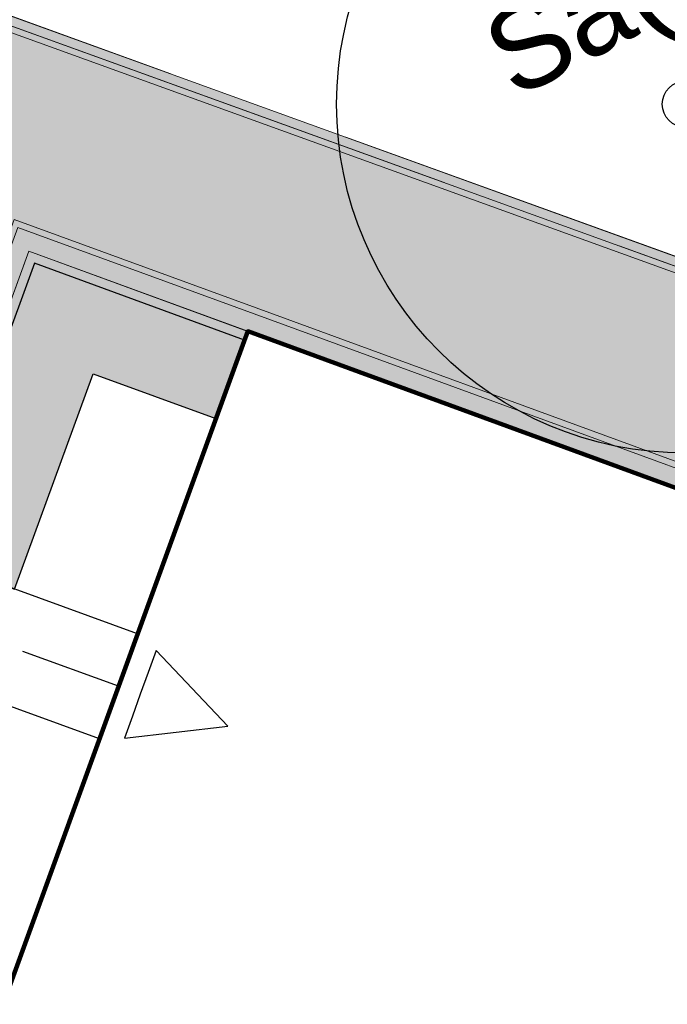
# Model space of a CAD drawing. Header units: metres. Extents: x 154038 to 155227, y 461678 to 462519.
# Tile 181 of 256: x 154590 to 154597, y 462294 to 462305. Entities that reach past the tile are written whole.
import ezdxf
from ezdxf.enums import TextEntityAlignment as Align

# ---------------------------------------------------------------- set-up
doc = ezdxf.new("R2010")
doc.units = ezdxf.units.M
doc.linetypes.add('VH-OPSLUITBAND_100X200', pattern=[16, 8, -2, 4, -2])
for name, color, linetype, lineweight in [('B-WE-GR-BEPLANTING_CULTUUR_HEESTERS-G', 82, 'Continuous', 18), ('B-WE-OG-BEBOUWING-GV', 2, 'Continuous', 100), ('N-GV-GR-BOOM-G', 200, 'Continuous', 25), ('N-GV-GR-BOOM-GV', 3, 'Continuous', 25), ('N-GV-GR-BOOM-S', 200, 'Continuous', 25), ('N-GV-GR-BOOM-T', 3, 'Continuous', 25), ('N-WE-VH-KANTOPSLUITING_OPSLUITBAND_100X200-G', 150, 'VH-OPSLUITBAND_100X200', 0), ('N-WE-VH-KANTVERHARDING_TROTTOIR-ROLLAAG-G', 62, 'Continuous', 18), ('N-WE-VH-KANTVERHARDING_TROTTOIR-STREKLAAG-G', 220, 'Continuous', 18), ('N-WE-VH-VERHARDING_STRAATBAKSTEEN-TROTTOIR-HV_DF-G', 2, 'Continuous', 18)]:
    doc.layers.add(name, color=color, linetype=linetype, lineweight=lineweight)
for name, color, linetype in [('B-WE-OG-TOPOGRAFIE_KAVEL_ENTREE-G', 3, 'Continuous'), ('B-WE-OG-TOPOGRAFIE_KAVEL_ENTREE-S', 252, 'Continuous'), ('N-GV-GR-GROENVOORZIENING_HAAG_PORTAAL_Liguster-G', 3, 'GR-HAAG1')]:
    doc.layers.add(name, color=color, linetype=linetype)
doc.layers.add('B-WE-OG-TOPOGRAFIE_KAVEL_ENTREE-H', color=31, linetype='Continuous', plot=False)
doc.layers.add('N-GV-GR-GROENVOORZIENING_HAAG_PORTAAL_Liguster-V', color=7, linetype='Continuous', true_color=0x658d1b)
for name, color, linetype, lineweight, true_color in [('N-WE-VH-KANTOPSLUITING_OPSLUITBAND_100X200-V', 7, 'Continuous', 5, 0xbbbcbc), ('N-WE-VH-VERHARDING_STRAATBAKSTEEN-TROTTOIR-HV_DF-V', 7, 'Continuous', 18, 0xd14124), ('N-WE-VH-VERHARDING_STRAATBAKSTEEN_Rijbaan-KV_DF-V', 7, 'Continuous', 18, 0xb33d26)]:
    doc.layers.add(name, color=color, linetype=linetype, lineweight=lineweight, true_color=true_color)
doc.styles.get("Standard").update_dxf_attribs({"font": 'arial.ttf'})
doc.linetypes.add('GR-HAAG1', pattern='A,6,[176,NLCS.shx,S=0.125,R=0,X=0,Y=0],-2', length=8)

# ---------------------------------------------------------------- blocks, each defined once
blk = doc.blocks.new('*U282')
at = {"layer": 'B-WE-OG-TOPOGRAFIE_KAVEL_ENTREE-G', "ltscale": 0.0001}
blk.add_lwpolyline([(-0.2500000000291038, 0.5), (-1.250000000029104, 0), (-0.2500000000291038, -0.5), (-0.2500000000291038, -0.25), (-0.2500000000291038, 0), (-0.2500000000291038, 0.25)], close=True, dxfattribs=at)
at = {"layer": 'B-WE-OG-TOPOGRAFIE_KAVEL_ENTREE-H'}
for points in [[(-2.91038304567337e-11, 0.5999999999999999), (2.785267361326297, 0.5999999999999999)], [(-2.91038304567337e-11, 0), (1.093126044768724, 0)], [(-2.91038304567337e-11, -0.5999999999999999), (2.785267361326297, -0.5999999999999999)]]:
    blk.add_lwpolyline(points, dxfattribs=at)
blk = doc.blocks.new('*U353')
at = {"layer": 'N-GV-GR-BOOM-G'}
blk.add_circle((-2.455635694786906e-11, 1.70530256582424e-11), 3.75, dxfattribs=at)
at = {"layer": 'N-GV-GR-BOOM-GV'}
blk.add_circle((0, 0), 0.25, dxfattribs=at)

msp = doc.modelspace()

# ---------------------------------------------------------------- hatches: boundary and pattern name
at = {"layer": 'N-GV-GR-GROENVOORZIENING_HAAG_PORTAAL_Liguster-V'}
h = msp.add_hatch(color=256, dxfattribs=at)
h.dxf.hatch_style = 1
h.paths.add_polyline_path([(154590.8536922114, 462300.7184784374), (154592.1729483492, 462300.2366712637), (154592.4808415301, 462301.079726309), (154590.2231191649, 462301.9069134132), (154589.0692326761, 462298.7474091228), (154590.0088665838, 462298.4052264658)])
at = {"layer": 'N-WE-VH-KANTOPSLUITING_OPSLUITBAND_100X200-V'}
h = msp.add_hatch(color=256, dxfattribs=at)
h.dxf.hatch_style = 1
h.paths.add_polyline_path([(154584.1659430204, 462306.6649465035), (154609.6127763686, 462297.4568297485), (154611.9055674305, 462303.9406776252), (154612.0034572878, 462303.9175501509), (154609.6725551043, 462297.3288527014), (154584.1335959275, 462306.5703058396)])
h = msp.add_hatch(color=256, dxfattribs=at)
h.dxf.hatch_style = 1
h.paths.add_polyline_path([(154592.5151464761, 462301.1736580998), (154590.1636059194, 462302.0352184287), (154584.3967466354, 462286.2846837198), (154586.7700277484, 462285.4019893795), (154586.8048876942, 462285.495716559), (154584.5248599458, 462286.3437271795), (154590.223117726, 462301.9069139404), (154592.4807446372, 462301.0797618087)])
at = {"layer": 'N-WE-VH-VERHARDING_STRAATBAKSTEEN-TROTTOIR-HV_DF-V'}
h = msp.add_hatch(color=256, dxfattribs=at)
h.dxf.hatch_style = 1
h.paths.add_polyline_path([(154633.7232146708, 462291.8161121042), (154636.06, 462290.963), (154644.4260023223, 462287.9033769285), (154644.9123986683, 462289.4270663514), (154655.0178734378, 462287.2262736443), (154665.337796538, 462283.4685506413), (154664.3083648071, 462280.6413980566), (154665.9956450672, 462280.014319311), (154667.0291992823, 462282.8527935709), (154671.5644795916, 462281.1955131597), (154670.5485239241, 462278.4298619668), (154675.4528562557, 462276.6564203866), (154677.6617271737, 462282.6708004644), (154672.7690751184, 462284.4795121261), (154672.1857780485, 462282.8903980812), (154655.5474687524, 462288.9490498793), (154641.8521191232, 462291.9357325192), (154632.5712556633, 462295.3329600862), (154630.9075081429, 462290.8393935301), (154611.3652628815, 462297.9963823), (154610.0755471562, 462298.4679793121), (154609.6725551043, 462297.3288527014), (154584.1330686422, 462306.5704966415), (154583.42, 462304.51), (154580.5348519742, 462305.5100513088), (154581.5457051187, 462308.3260628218), (154580.8266891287, 462308.592835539), (154580.017132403, 462306.4140375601), (154576.6422615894, 462307.6671062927), (154576.1864207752, 462306.4393897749), (154588.5514464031, 462301.8485230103), (154589.9105013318, 462301.3439352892), (154590.1636059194, 462302.0352184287), (154592.516, 462301.176), (154601.6160774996, 462297.8453755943), (154601.9286694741, 462298.7485431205), (154610.7182209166, 462295.5679760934), (154611.1302209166, 462296.6979760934), (154621.7482542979, 462292.8095227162), (154620.9929197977, 462290.7446623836), (154626.9, 462288.585), (154629.2035697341, 462287.7313241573), (154631.8619580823, 462286.7461567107)])
at = {"layer": 'N-WE-VH-VERHARDING_STRAATBAKSTEEN_Rijbaan-KV_DF-V'}
h = msp.add_hatch(color=256, dxfattribs=at)
h.dxf.hatch_style = 1
edge = h.paths.add_edge_path()
edge.add_line((154346.3655189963, 462123.4474894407), (154339.6690574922, 462103.1804047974))
edge.add_line((154339.6690574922, 462103.1804047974), (154331.5193567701, 462083.4356807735))
edge.add_line((154331.5193567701, 462083.4356807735), (154321.8864262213, 462064.3270959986))
edge.add_line((154321.8864262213, 462064.3270959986), (154319.064452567, 462059.5558212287))
edge.add_line((154319.064452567, 462059.5558212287), (154316.2103360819, 462061.243890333))
edge.add_arc((154313.6649621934, 462056.9402788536), 4.999999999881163, 59.39777921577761, 149.4251789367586)
edge.add_line((154309.3601339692, 462059.4835943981), (154295.4018813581, 462035.8577883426))
edge.add_arc((154299.7067095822, 462033.3144727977), 4.999999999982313, 149.425178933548, 239.2784399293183)
edge.add_line((154297.1523773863, 462029.0161723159), (154310.3450331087, 462021.1762305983))
edge.add_arc((154317.2452423, 462033.549449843), 14.16719595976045, 240.8527758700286, 248.9522969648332)
edge.add_line((154312.1571632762, 462020.327464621), (154334.4042784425, 462011.1510402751))
edge.add_arc((154336.3108423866, 462015.7732706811), 4.999999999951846, 247.5849764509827, 256.0899883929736)
edge.add_line((154335.1088540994, 462010.9198982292), (154350.5998025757, 462007.0834033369))
edge.add_arc((154349.3978142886, 462002.2300308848), 5.000000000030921, 59.37977109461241, 76.0899883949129, ccw=False)
edge.add_line((154351.944540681, 462006.5328421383), (154352.6260687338, 462006.1294627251))
edge.add_arc((154355.1727951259, 462010.4322739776), 4.999999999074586, 239.3797710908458, 256.0899883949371)
edge.add_line((154353.9708068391, 462005.5789015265), (154356.9781779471, 462004.8340984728))
edge.add_line((154356.9781779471, 462004.8340984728), (154367.5271780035, 462002.1693614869))
edge.add_line((154367.5271780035, 462002.1693614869), (154370.594703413, 462001.3944872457))
edge.add_arc((154371.8192663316, 462006.2422130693), 5.000000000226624, 255.8233322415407, 334.7988763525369)
edge.add_line((154376.3433598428, 462004.1132278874), (154378.3551998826, 462008.3883879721))
edge.add_arc((154373.8311063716, 462010.5173731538), 5.000000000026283, 334.7988763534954, 345.8749618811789)
edge.add_line((154378.6799336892, 462009.2971790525), (154401.6515090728, 462100.5820018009))
edge.add_line((154401.6515090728, 462100.5820018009), (154406.9852191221, 462099.2397882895))
edge.add_line((154406.9852191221, 462099.2397882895), (154397.3315953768, 462060.8780600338))
edge.add_line((154397.3315953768, 462060.8780600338), (154396.6527595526, 462061.0488872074))
edge.add_line((154396.6527595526, 462061.0488872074), (154394.6715745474, 462053.1760217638))
edge.add_line((154394.6715745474, 462053.1760217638), (154395.3511736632, 462053.0050023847))
edge.add_line((154395.3511736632, 462053.0050023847), (154390.2256132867, 462032.6401919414))
edge.add_line((154390.2256132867, 462032.6401919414), (154389.5467596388, 462032.8109482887))
edge.add_line((154389.5467596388, 462032.8109482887), (154388.7372010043, 462029.5939109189))
edge.add_line((154388.7372010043, 462029.5939109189), (154389.4156288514, 462029.4214625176))
edge.add_line((154389.4156288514, 462029.4214625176), (154383.7651946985, 462006.9676746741))
edge.add_line((154383.7651946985, 462006.9676746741), (154376.807218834, 461992.1819759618))
edge.add_arc((154381.331312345, 461990.0529907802), 4.999999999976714, 154.7988763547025, 166.0156035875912)
edge.add_line((154376.4795044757, 461991.2612789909), (154371.1051861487, 461969.68365288))
edge.add_line((154371.1051861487, 461969.68365288), (154363.8723419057, 461953.1420104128))
edge.add_arc((154368.4536651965, 461951.1389210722), 5.000088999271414, 156.3836358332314, 248.3411709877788)
edge.add_line((154366.60823727, 461946.491848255), (154366.6592998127, 461946.4715747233))
edge.add_line((154366.6592998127, 461946.4715747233), (154352.2416857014, 461952.1958481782))
edge.add_arc((154354.0386536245, 461956.8622859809), 5.000473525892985, 248.939130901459, 336.380420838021)
edge.add_line((154358.6202168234, 461954.8587855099), (154365.8806715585, 461971.4635736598))
edge.add_line((154365.8806715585, 461971.4635736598), (154371.1315098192, 461992.5091953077))
edge.add_arc((154366.27970195, 461993.7174835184), 4.999999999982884, 346.0156035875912, 435.8233322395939)
edge.add_line((154367.5042648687, 461998.5652093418), (154356.1296396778, 462001.438503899))
edge.add_line((154356.1296396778, 462001.438503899), (154353.1565705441, 462002.1748154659))
edge.add_arc((154351.9545822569, 461997.321443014), 4.99999999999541, 76.08998839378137, 92.77818827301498)
edge.add_line((154351.7122345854, 462002.315566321), (154350.8803402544, 462002.2858641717))
edge.add_arc((154350.6379925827, 462007.2799874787), 4.999999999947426, 256.0899883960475, 272.778188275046, ccw=False)
edge.add_line((154349.4360042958, 462002.4266150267), (154337.7325265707, 462005.3251033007))
edge.add_arc((154337.2517312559, 462003.38375432), 1.999999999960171, 76.08998839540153, 165.7499673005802)
edge.add_line((154335.3132697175, 462003.8760620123), (154335.1888994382, 462003.3863540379))
edge.add_line((154335.1888994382, 462003.3863540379), (154331.809089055, 462004.2350527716))
edge.add_line((154331.809089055, 462004.2350527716), (154332.0188515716, 462005.1214022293))
edge.add_arc((154330.0726110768, 462005.5819974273), 1.999999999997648, 346.6854067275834, 427.584976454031)
edge.add_line((154330.8352366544, 462007.4308895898), (154310.3759552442, 462015.8698735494))
edge.add_arc((154317.2452423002, 462033.5494498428), 18.96719595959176, 240.6390520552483, 248.76667882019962, ccw=False)
edge.add_line((154307.9454396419, 462017.0186243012), (154294.2962136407, 462025.129890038))
edge.add_arc((154292.7636143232, 462022.5509097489), 2.999999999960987, 59.27843992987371, 165.8531268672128)
edge.add_line((154289.8545971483, 462023.2841348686), (154287.8359008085, 462015.2751044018))
edge.add_line((154287.8359008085, 462015.2751044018), (154283.8632318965, 462016.2799413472))
edge.add_line((154283.8632318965, 462016.2799413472), (154284.9895646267, 462020.85211158))
edge.add_line((154284.9895646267, 462020.85211158), (154281.4008986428, 462022.9723146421))
edge.add_line((154281.4008986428, 462022.9723146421), (154304.5232118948, 462062.1092541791))
edge.add_arc((154313.1334630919, 462057.0210789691), 10.00129754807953, 72.70910643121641, 149.419295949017, ccw=False)
edge.add_arc((154316.7007223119, 462068.4799534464), 2.000000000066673, 252.7032232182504, 333.2466271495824)
edge.add_line((154318.4866272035, 462067.5796514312), (154327.4245828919, 462085.3096333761))
edge.add_line((154327.4245828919, 462085.3096333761), (154335.4473333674, 462104.7467881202))
edge.add_line((154335.4473333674, 462104.7467881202), (154342.0407687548, 462124.7020604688))
edge.add_line((154342.0407687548, 462124.7020604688), (154352.1387758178, 462165.04183881))
edge.add_line((154352.1387758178, 462165.04183881), (154355.7628846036, 462164.1322223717))
edge.add_line((154355.7628846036, 462164.1322223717), (154353.9603339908, 462153.7867322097))
edge.add_line((154353.9603339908, 462153.7867322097), (154346.3655189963, 462123.4474894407))
edge = h.paths.add_edge_path(flags=17)
edge.add_arc((154735.5031688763, 462271.5015979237), 4.999999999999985, 125.9385176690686, 138.150287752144, ccw=False)
edge.add_line((154732.5685849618, 462275.549834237), (154735.8470371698, 462277.9263983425))
edge.add_arc((154736.4339539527, 462277.1167510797), 1.000000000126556, 44.27258667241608, 125.93851766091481, ccw=False)
edge.add_line((154737.1499807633, 462277.8148238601), (154732.334294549, 462282.9696525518))
edge.add_arc((154731.6182677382, 462282.2715797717), 1.000000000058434, -54.06148233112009, 44.272586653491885, ccw=False)
edge.add_line((154732.2051845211, 462281.4619325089), (154729.9240080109, 462279.8082978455))
edge.add_arc((154735.7931758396, 462271.7118252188), 9.999999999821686, 125.9385176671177, 159.8812514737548)
edge.add_line((154726.4033583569, 462275.1514949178), (154712.1371545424, 462236.2067526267))
edge.add_arc((154709.3202092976, 462237.2386535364), 3.000000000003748, 249.8812514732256, 339.8812514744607, ccw=False)
edge.add_line((154708.2883083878, 462234.4217082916), (154663.7725424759, 462250.7286845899))
edge.add_line((154663.7725424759, 462250.7286845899), (154656.1079703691, 462250.0630933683))
edge.add_line((154656.1079703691, 462250.0630933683), (154584.3613417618, 462276.2290524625))
edge.add_arc((154586.0632988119, 462280.9304984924), 5.000025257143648, 159.6304989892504, 250.09938210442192, ccw=False)
edge.add_line((154581.3759381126, 462282.6708726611), (154586.6440892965, 462297.0625800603))
edge.add_line((154586.6440892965, 462297.0625800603), (154545.8382322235, 462312.2135262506))
edge.add_line((154545.8382322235, 462312.2135262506), (154543.9238186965, 462307.0574598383))
edge.add_line((154543.9238186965, 462307.0574598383), (154578.6714521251, 462294.1558922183))
edge.add_arc((154577.6272265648, 462291.3434923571), 3.000000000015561, -20.21334639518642, 69.63036995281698, ccw=False)
edge.add_line((154580.442464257, 462290.3069419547), (154576.1003610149, 462278.5139286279))
edge.add_arc((154571.4082981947, 462280.2415126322), 5.000000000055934, 301.49318088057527, 339.7866536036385, ccw=False)
edge.add_arc((154579.2442544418, 462267.4509774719), 9.999999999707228, 121.4931808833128, 159.6303699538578)
edge.add_line((154569.869588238, 462270.9317293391), (154560.0751634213, 462244.5540653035))
edge.add_arc((154557.2717091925, 462245.6220748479), 2.999999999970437, 249.9106884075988, 339.14506041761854, ccw=False)
edge.add_line((154556.2412556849, 462242.8045998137), (154537.0470548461, 462249.8246199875))
edge.add_arc((154536.360085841, 462247.9463032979), 2.000000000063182, 69.9106884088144, 159.7067651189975)
edge.add_line((154534.484226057, 462248.6399531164), (154518.7866293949, 462206.1884314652))
edge.add_line((154518.7866293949, 462206.1884314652), (154517.1266457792, 462201.6684760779))
edge.add_line((154517.1266457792, 462201.6684760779), (154504.0308506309, 462166.2479160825))
edge.add_line((154504.0308506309, 462166.2479160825), (154508.5329932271, 462164.5833704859))
edge.add_line((154508.5329932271, 462164.5833704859), (154521.6305956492, 462200.0088186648))
edge.add_line((154521.6305956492, 462200.0088186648), (154523.2905399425, 462204.5286669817))
edge.add_line((154523.2905399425, 462204.5286669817), (154536.2906664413, 462239.6853322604))
edge.add_arc((154540.9803159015, 462237.9512077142), 5.000000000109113, 69.91068840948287, 159.706765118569, ccw=False)
edge.add_line((154542.6977384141, 462242.6469994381), (154554.4056087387, 462238.3650037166))
edge.add_arc((154557.1538001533, 462245.8775869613), 7.999466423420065, 249.90688527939, 339.6332798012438)
edge.add_line((154564.6531743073, 462243.093552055), (154574.4386699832, 462269.447448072))
edge.add_arc((154579.1259759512, 462267.7069990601), 5.000000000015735, 69.96311292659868, 159.6294766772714, ccw=False)
edge.add_line((154580.8391011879, 462272.4043602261), (154655.4630948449, 462245.1890275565))
edge.add_line((154655.4630948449, 462245.1890275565), (154663.1240823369, 462245.8543074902))
edge.add_line((154663.1240823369, 462245.8543074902), (154713.9613245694, 462227.2316535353))
edge.add_line((154713.9613245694, 462227.2316535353), (154727.5885351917, 462264.4320337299))
edge.add_arc((154730.4054804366, 462263.4001328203), 2.999999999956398, 69.882642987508, 159.8812514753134, ccw=False)
edge.add_line((154731.4373129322, 462266.2171031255), (154749.540967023, 462259.5858871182))
edge.add_line((154749.540967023, 462259.5858871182), (154751.0397480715, 462263.6249638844))
edge.add_line((154751.0397480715, 462263.6249638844), (154734.4045412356, 462269.7183000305))
edge.add_arc((154736.1283149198, 462274.4117704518), 5.000006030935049, 197.6182283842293, 249.83320066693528, ccw=False)
edge.add_arc((154733.2690260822, 462273.5037486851), 2.000000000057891, 138.1345799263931, 197.6182116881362, ccw=False)
edge.add_line((154731.7795971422, 462274.8385151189), (154731.7786818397, 462274.8374930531))
edge = h.paths.add_edge_path(flags=0)
edge.add_arc((154536.360085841, 462247.9463032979), 2.000000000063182, 69.9106884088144, 159.7067651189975, ccw=False)
edge.add_arc((154536.360085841, 462247.9463032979), 2.000000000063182, 69.9106884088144, 159.7067651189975)
edge = h.paths.add_edge_path(flags=0)
edge.add_arc((154735.7931758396, 462271.7118252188), 9.999999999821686, 125.93851766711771, 159.8812514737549, ccw=False)
edge.add_arc((154735.7931758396, 462271.7118252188), 9.999999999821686, 125.9385176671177, 159.8812514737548)
edge = h.paths.add_edge_path(flags=17)
edge.add_arc((154735.5031688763, 462271.5015979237), 4.999999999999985, 125.9385176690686, 138.150287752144)
edge.add_line((154731.7795971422, 462274.8385151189), (154731.7786818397, 462274.8374930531))
edge.add_arc((154733.2690260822, 462273.5037486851), 2.000000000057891, 138.134579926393, 197.6182116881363)
edge.add_arc((154736.1283149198, 462274.4117704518), 5.000006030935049, 197.6182283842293, 249.8332006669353)
edge.add_line((154751.0397480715, 462263.6249638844), (154734.4045412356, 462269.7183000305))
edge.add_line((154749.540967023, 462259.5858871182), (154751.0397480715, 462263.6249638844))
edge.add_line((154731.4373129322, 462266.2171031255), (154749.540967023, 462259.5858871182))
edge.add_arc((154730.4054804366, 462263.4001328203), 2.999999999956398, 69.88264298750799, 159.8812514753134)
edge.add_line((154713.9613245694, 462227.2316535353), (154727.5885351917, 462264.4320337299))
edge.add_line((154663.1240823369, 462245.8543074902), (154713.9613245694, 462227.2316535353))
edge.add_line((154655.4630948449, 462245.1890275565), (154663.1240823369, 462245.8543074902))
edge.add_line((154580.8391011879, 462272.4043602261), (154655.4630948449, 462245.1890275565))
edge.add_arc((154579.1259759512, 462267.7069990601), 5.000000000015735, 69.96311292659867, 159.6294766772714)
edge.add_line((154564.6531743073, 462243.093552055), (154574.4386699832, 462269.447448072))
edge.add_arc((154557.1538001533, 462245.8775869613), 7.999466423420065, 249.90688527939, 339.6332798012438)
edge.add_line((154542.6977384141, 462242.6469994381), (154554.4056087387, 462238.3650037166))
edge.add_arc((154540.9803159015, 462237.9512077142), 5.000000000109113, 69.9106884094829, 159.706765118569)
edge.add_line((154523.2905399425, 462204.5286669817), (154536.2906664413, 462239.6853322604))
edge.add_line((154521.6305956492, 462200.0088186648), (154523.2905399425, 462204.5286669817))
edge.add_line((154508.5329932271, 462164.5833704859), (154521.6305956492, 462200.0088186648))
edge.add_line((154504.0308506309, 462166.2479160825), (154508.5329932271, 462164.5833704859))
edge.add_line((154517.1266457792, 462201.6684760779), (154504.0308506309, 462166.2479160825))
edge.add_line((154518.7866293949, 462206.1884314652), (154517.1266457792, 462201.6684760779))
edge.add_line((154534.484226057, 462248.6399531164), (154518.7866293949, 462206.1884314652))
edge.add_arc((154536.360085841, 462247.9463032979), 2.000000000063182, 69.9106884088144, 159.7067651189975)
edge.add_line((154556.2412556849, 462242.8045998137), (154537.0470548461, 462249.8246199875))
edge.add_arc((154557.2717091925, 462245.6220748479), 2.999999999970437, 249.9106884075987, 339.1450604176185)
edge.add_line((154569.869588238, 462270.9317293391), (154560.0751634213, 462244.5540653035))
edge.add_arc((154579.2442544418, 462267.4509774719), 9.999999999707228, 121.4931808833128, 159.6303699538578)
edge.add_arc((154571.4082981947, 462280.2415126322), 5.000000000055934, 301.4931808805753, 339.7866536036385)
edge.add_line((154580.442464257, 462290.3069419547), (154576.1003610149, 462278.5139286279))
edge.add_arc((154577.6272265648, 462291.3434923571), 3.000000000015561, 339.7866536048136, 429.6303699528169)
edge.add_line((154543.9238186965, 462307.0574598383), (154578.6714521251, 462294.1558922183))
edge.add_line((154545.8382322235, 462312.2135262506), (154543.9238186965, 462307.0574598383))
edge.add_line((154586.6440892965, 462297.0625800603), (154545.8382322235, 462312.2135262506))
edge.add_line((154581.3759381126, 462282.6708726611), (154586.6440892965, 462297.0625800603))
edge.add_arc((154586.0632988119, 462280.9304984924), 5.000025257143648, 159.6304989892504, 250.0993821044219)
edge.add_line((154656.1079703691, 462250.0630933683), (154584.3613417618, 462276.2290524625))
edge.add_line((154663.7725424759, 462250.7286845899), (154656.1079703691, 462250.0630933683))
edge.add_line((154708.2883083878, 462234.4217082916), (154663.7725424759, 462250.7286845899))
edge.add_arc((154709.3202092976, 462237.2386535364), 3.000000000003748, 249.8812514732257, 339.8812514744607)
edge.add_line((154726.4033583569, 462275.1514949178), (154712.1371545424, 462236.2067526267))
edge.add_arc((154735.7931758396, 462271.7118252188), 9.999999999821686, 125.9385176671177, 159.8812514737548)
edge.add_line((154732.2051845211, 462281.4619325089), (154729.9240080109, 462279.8082978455))
edge.add_arc((154731.6182677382, 462282.2715797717), 1.000000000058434, 305.9385176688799, 404.2725866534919)
edge.add_line((154732.334294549, 462282.9696525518), (154737.1499807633, 462277.8148238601))
edge.add_arc((154736.4339539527, 462277.1167510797), 1.000000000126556, 44.27258667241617, 125.9385176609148)
edge.add_line((154735.8470371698, 462277.9263983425), (154732.5685849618, 462275.549834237))
edge = h.paths.add_edge_path(flags=0)
edge.add_arc((154736.1283149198, 462274.4117704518), 5.000006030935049, 197.6182283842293, 249.8332006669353)
edge.add_arc((154736.1283149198, 462274.4117704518), 5.000006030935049, 197.6182283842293, 249.8332006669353)
edge = h.paths.add_edge_path(flags=0)
edge.add_arc((154733.2690260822, 462273.5037486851), 2.000000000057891, 138.134579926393, 197.6182116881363)
edge.add_arc((154733.2690260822, 462273.5037486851), 2.000000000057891, 138.134579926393, 197.6182116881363)
edge = h.paths.add_edge_path(flags=0)
edge.add_line((154731.7795971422, 462274.8385151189), (154731.7786818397, 462274.8374930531))
edge.add_line((154731.7795971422, 462274.8385151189), (154731.7786818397, 462274.8374930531))
edge = h.paths.add_edge_path(flags=0)
edge.add_arc((154735.5031688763, 462271.5015979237), 4.999999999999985, 125.9385176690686, 138.150287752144)
edge.add_arc((154735.5031688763, 462271.5015979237), 4.999999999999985, 125.9385176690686, 138.150287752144)
edge = h.paths.add_edge_path(flags=0)
edge.add_line((154732.2051845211, 462281.4619325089), (154729.9240080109, 462279.8082978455))
edge.add_line((154732.2051845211, 462281.4619325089), (154729.9240080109, 462279.8082978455))
edge = h.paths.add_edge_path(flags=0)
edge.add_arc((154731.6182677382, 462282.2715797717), 1.000000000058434, 305.9385176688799, 404.2725866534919)
edge.add_arc((154731.6182677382, 462282.2715797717), 1.000000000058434, 305.9385176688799, 404.2725866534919)
edge = h.paths.add_edge_path(flags=0)
edge.add_line((154737.1499807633, 462277.8148238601), (154732.334294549, 462282.9696525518))
edge.add_line((154737.1499807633, 462277.8148238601), (154732.334294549, 462282.9696525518))
edge = h.paths.add_edge_path(flags=0)
edge.add_arc((154736.4339539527, 462277.1167510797), 1.000000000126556, 44.27258667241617, 125.9385176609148)
edge.add_arc((154736.4339539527, 462277.1167510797), 1.000000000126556, 44.27258667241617, 125.9385176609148)
edge = h.paths.add_edge_path(flags=0)
edge.add_line((154732.5685849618, 462275.549834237), (154735.8470371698, 462277.9263983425))
edge.add_line((154732.5685849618, 462275.549834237), (154735.8470371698, 462277.9263983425))
edge = h.paths.add_edge_path(flags=0)
edge.add_line((154556.2412556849, 462242.8045998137), (154537.0470548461, 462249.8246199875))
edge.add_line((154556.2412556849, 462242.8045998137), (154537.0470548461, 462249.8246199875))
edge = h.paths.add_edge_path(flags=0)
edge.add_arc((154557.2717091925, 462245.6220748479), 2.999999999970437, 249.9106884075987, 339.1450604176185)
edge.add_arc((154557.2717091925, 462245.6220748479), 2.999999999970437, 249.9106884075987, 339.1450604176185)
edge = h.paths.add_edge_path(flags=0)
edge.add_line((154569.869588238, 462270.9317293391), (154560.0751634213, 462244.5540653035))
edge.add_line((154569.869588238, 462270.9317293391), (154560.0751634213, 462244.5540653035))
edge = h.paths.add_edge_path(flags=0)
edge.add_arc((154579.2442544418, 462267.4509774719), 9.999999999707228, 121.4931808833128, 159.6303699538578)
edge.add_arc((154579.2442544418, 462267.4509774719), 9.999999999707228, 121.4931808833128, 159.6303699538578)
edge = h.paths.add_edge_path(flags=0)
edge.add_arc((154571.4082981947, 462280.2415126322), 5.000000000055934, 301.4931808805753, 339.7866536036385)
edge.add_arc((154571.4082981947, 462280.2415126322), 5.000000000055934, 301.4931808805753, 339.7866536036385)
edge = h.paths.add_edge_path(flags=0)
edge.add_line((154580.442464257, 462290.3069419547), (154576.1003610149, 462278.5139286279))
edge.add_line((154580.442464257, 462290.3069419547), (154576.1003610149, 462278.5139286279))
edge = h.paths.add_edge_path(flags=0)
edge.add_arc((154577.6272265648, 462291.3434923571), 3.000000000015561, 339.7866536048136, 429.6303699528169)
edge.add_arc((154577.6272265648, 462291.3434923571), 3.000000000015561, 339.7866536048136, 429.6303699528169)
edge = h.paths.add_edge_path(flags=0)
edge.add_line((154543.9238186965, 462307.0574598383), (154578.6714521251, 462294.1558922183))
edge.add_line((154543.9238186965, 462307.0574598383), (154578.6714521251, 462294.1558922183))
edge = h.paths.add_edge_path(flags=0)
edge.add_line((154545.8382322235, 462312.2135262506), (154543.9238186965, 462307.0574598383))
edge.add_line((154545.8382322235, 462312.2135262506), (154543.9238186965, 462307.0574598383))
edge = h.paths.add_edge_path(flags=0)
edge.add_line((154586.6440892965, 462297.0625800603), (154545.8382322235, 462312.2135262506))
edge.add_line((154586.6440892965, 462297.0625800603), (154545.8382322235, 462312.2135262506))
edge = h.paths.add_edge_path(flags=0)
edge.add_line((154581.3759381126, 462282.6708726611), (154586.6440892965, 462297.0625800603))
edge.add_line((154581.3759381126, 462282.6708726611), (154586.6440892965, 462297.0625800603))
edge = h.paths.add_edge_path(flags=0)
edge.add_arc((154586.0632988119, 462280.9304984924), 5.000025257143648, 159.6304989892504, 250.0993821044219)
edge.add_arc((154586.0632988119, 462280.9304984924), 5.000025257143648, 159.6304989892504, 250.0993821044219)
edge = h.paths.add_edge_path(flags=0)
edge.add_line((154656.1079703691, 462250.0630933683), (154584.3613417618, 462276.2290524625))
edge.add_line((154656.1079703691, 462250.0630933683), (154584.3613417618, 462276.2290524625))
edge = h.paths.add_edge_path(flags=0)
edge.add_line((154663.7725424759, 462250.7286845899), (154656.1079703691, 462250.0630933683))
edge.add_line((154663.7725424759, 462250.7286845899), (154656.1079703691, 462250.0630933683))
edge = h.paths.add_edge_path(flags=0)
edge.add_line((154708.2883083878, 462234.4217082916), (154663.7725424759, 462250.7286845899))
edge.add_line((154708.2883083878, 462234.4217082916), (154663.7725424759, 462250.7286845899))
edge = h.paths.add_edge_path(flags=0)
edge.add_arc((154709.3202092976, 462237.2386535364), 3.000000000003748, 249.8812514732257, 339.8812514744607)
edge.add_arc((154709.3202092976, 462237.2386535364), 3.000000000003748, 249.8812514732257, 339.8812514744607)
edge = h.paths.add_edge_path(flags=0)
edge.add_line((154726.4033583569, 462275.1514949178), (154712.1371545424, 462236.2067526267))
edge.add_line((154726.4033583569, 462275.1514949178), (154712.1371545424, 462236.2067526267))
edge = h.paths.add_edge_path(flags=0)
edge.add_line((154751.0397480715, 462263.6249638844), (154734.4045412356, 462269.7183000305))
edge.add_line((154751.0397480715, 462263.6249638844), (154734.4045412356, 462269.7183000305))
edge = h.paths.add_edge_path(flags=0)
edge.add_line((154749.540967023, 462259.5858871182), (154751.0397480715, 462263.6249638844))
edge.add_line((154749.540967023, 462259.5858871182), (154751.0397480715, 462263.6249638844))
edge = h.paths.add_edge_path(flags=0)
edge.add_line((154731.4373129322, 462266.2171031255), (154749.540967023, 462259.5858871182))
edge.add_line((154731.4373129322, 462266.2171031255), (154749.540967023, 462259.5858871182))
edge = h.paths.add_edge_path(flags=0)
edge.add_arc((154730.4054804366, 462263.4001328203), 2.999999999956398, 69.88264298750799, 159.8812514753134)
edge.add_arc((154730.4054804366, 462263.4001328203), 2.999999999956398, 69.88264298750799, 159.8812514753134)
edge = h.paths.add_edge_path(flags=0)
edge.add_line((154713.9613245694, 462227.2316535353), (154727.5885351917, 462264.4320337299))
edge.add_line((154713.9613245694, 462227.2316535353), (154727.5885351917, 462264.4320337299))
edge = h.paths.add_edge_path(flags=0)
edge.add_line((154663.1240823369, 462245.8543074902), (154713.9613245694, 462227.2316535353))
edge.add_line((154663.1240823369, 462245.8543074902), (154713.9613245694, 462227.2316535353))
edge = h.paths.add_edge_path(flags=0)
edge.add_line((154655.4630948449, 462245.1890275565), (154663.1240823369, 462245.8543074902))
edge.add_line((154655.4630948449, 462245.1890275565), (154663.1240823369, 462245.8543074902))
edge = h.paths.add_edge_path(flags=0)
edge.add_line((154580.8391011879, 462272.4043602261), (154655.4630948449, 462245.1890275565))
edge.add_line((154580.8391011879, 462272.4043602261), (154655.4630948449, 462245.1890275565))
edge = h.paths.add_edge_path(flags=0)
edge.add_arc((154579.1259759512, 462267.7069990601), 5.000000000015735, 69.96311292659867, 159.6294766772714)
edge.add_arc((154579.1259759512, 462267.7069990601), 5.000000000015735, 69.96311292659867, 159.6294766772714)
edge = h.paths.add_edge_path(flags=0)
edge.add_line((154564.6531743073, 462243.093552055), (154574.4386699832, 462269.447448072))
edge.add_line((154564.6531743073, 462243.093552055), (154574.4386699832, 462269.447448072))
edge = h.paths.add_edge_path(flags=0)
edge.add_arc((154557.1538001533, 462245.8775869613), 7.999466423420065, 249.90688527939, 339.6332798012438)
edge.add_arc((154557.1538001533, 462245.8775869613), 7.999466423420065, 249.90688527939, 339.6332798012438)
edge = h.paths.add_edge_path(flags=0)
edge.add_line((154542.6977384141, 462242.6469994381), (154554.4056087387, 462238.3650037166))
edge.add_line((154542.6977384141, 462242.6469994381), (154554.4056087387, 462238.3650037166))
edge = h.paths.add_edge_path(flags=0)
edge.add_arc((154540.9803159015, 462237.9512077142), 5.000000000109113, 69.9106884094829, 159.706765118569)
edge.add_arc((154540.9803159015, 462237.9512077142), 5.000000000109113, 69.9106884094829, 159.706765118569)
edge = h.paths.add_edge_path(flags=0)
edge.add_line((154523.2905399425, 462204.5286669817), (154536.2906664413, 462239.6853322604))
edge.add_line((154523.2905399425, 462204.5286669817), (154536.2906664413, 462239.6853322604))
edge = h.paths.add_edge_path(flags=0)
edge.add_line((154521.6305956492, 462200.0088186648), (154523.2905399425, 462204.5286669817))
edge.add_line((154521.6305956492, 462200.0088186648), (154523.2905399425, 462204.5286669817))
edge = h.paths.add_edge_path(flags=0)
edge.add_line((154508.5329932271, 462164.5833704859), (154521.6305956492, 462200.0088186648))
edge.add_line((154508.5329932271, 462164.5833704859), (154521.6305956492, 462200.0088186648))
edge = h.paths.add_edge_path(flags=0)
edge.add_line((154504.0308506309, 462166.2479160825), (154508.5329932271, 462164.5833704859))
edge.add_line((154504.0308506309, 462166.2479160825), (154508.5329932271, 462164.5833704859))
edge = h.paths.add_edge_path(flags=0)
edge.add_line((154517.1266457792, 462201.6684760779), (154504.0308506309, 462166.2479160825))
edge.add_line((154517.1266457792, 462201.6684760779), (154504.0308506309, 462166.2479160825))
edge = h.paths.add_edge_path(flags=0)
edge.add_line((154518.7866293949, 462206.1884314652), (154517.1266457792, 462201.6684760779))
edge.add_line((154518.7866293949, 462206.1884314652), (154517.1266457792, 462201.6684760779))
edge = h.paths.add_edge_path(flags=0)
edge.add_line((154534.484226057, 462248.6399531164), (154518.7866293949, 462206.1884314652))
edge.add_line((154534.484226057, 462248.6399531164), (154518.7866293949, 462206.1884314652))
edge = h.paths.add_edge_path(flags=17)
edge.add_line((154302.5191957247, 462047.9045891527), (154309.3601339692, 462059.4835943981))
edge.add_arc((154313.6649621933, 462056.9402788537), 4.999999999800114, 59.39777921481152, 149.4251789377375, ccw=False)
edge.add_line((154316.2103360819, 462061.243890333), (154319.064452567, 462059.5558212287))

# ---------------------------------------------------------------- linework, layer by layer
at = {"layer": 'B-WE-GR-BEPLANTING_CULTUUR_HEESTERS-G'}
msp.add_lwpolyline([(154548.4276660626, 462316.7456154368), (154576.0926650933, 462306.4741992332), (154577.7667690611, 462310.9830489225), (154581.2353955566, 462309.6951707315), (154580.86098401, 462308.6867727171), (154584.41, 462307.37), (154584.1659430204, 462306.6649465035), (154608.3798411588, 462297.9029760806), (154609.729, 462301.796), (154608.679, 462302.145), (154609.412881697, 462304.5296155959), (154605.319, 462305.497), (154600.595, 462306.613), (154599.769, 462306.808), (154577.648, 462312.556), (154568.469, 462314.941), (154550.703, 462319.344)], dxfattribs=at)
at = {"layer": 'B-WE-OG-BEBOUWING-GV'}
msp.add_lwpolyline([(154596.749, 462282.057), (154597.671, 462284.595), (154599.687, 462283.855), (154601.56, 462289.005), (154599.543, 462289.744), (154601.369, 462294.739), (154603.39, 462294), (154604.42, 462296.82), (154601.71, 462297.811), (154592.516, 462301.176), (154592.395, 462300.844), (154591.619, 462298.714), (154589.556, 462293.049), (154588.889, 462291.219), (154586.77, 462285.402), (154589.111, 462284.506), (154588.24, 462282.095), (154595.73, 462279.351)], close=True, dxfattribs=at)
msp.add_lwpolyline([(154596.749, 462282.057), (154597.671, 462284.595), (154599.687, 462283.855), (154601.56, 462289.005), (154599.543, 462289.744), (154601.369, 462294.739), (154603.39, 462294), (154604.42, 462296.82), (154601.71, 462297.811), (154592.516, 462301.176), (154592.395, 462300.844), (154591.619, 462298.714), (154589.556, 462293.049), (154588.889, 462291.219), (154586.77, 462285.402), (154589.111, 462284.506), (154588.24, 462282.095), (154595.73, 462279.351)], close=True, dxfattribs=at)
at = {"layer": 'N-GV-GR-GROENVOORZIENING_HAAG_PORTAAL_Liguster-G'}
msp.add_lwpolyline([(154590.8536922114, 462300.7184784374), (154592.1729483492, 462300.2366712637), (154592.4808415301, 462301.079726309), (154590.2231191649, 462301.9069134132), (154589.0692326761, 462298.7474091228), (154590.0088665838, 462298.4052264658)], close=True, dxfattribs=at)
at = {"layer": 'N-WE-VH-KANTOPSLUITING_OPSLUITBAND_100X200-G'}
for points in [[(154584.1659430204, 462306.6649465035), (154609.6127763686, 462297.4568297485), (154611.9055674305, 462303.9406776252), (154612.0034572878, 462303.9175501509), (154609.6725551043, 462297.3288527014), (154584.1335959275, 462306.5703058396)], [(154592.5151464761, 462301.1736580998), (154590.1636059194, 462302.0352184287), (154584.3967466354, 462286.2846837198), (154586.7700277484, 462285.4019893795), (154586.8048876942, 462285.495716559), (154584.5248599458, 462286.3437271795), (154590.223117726, 462301.9069139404), (154592.4807446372, 462301.0797618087)]]:
    msp.add_lwpolyline(points, close=True, dxfattribs=at)
at = {"layer": 'N-WE-VH-KANTVERHARDING_TROTTOIR-ROLLAAG-G'}
msp.add_lwpolyline([(154617.9734136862, 462270.9671027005), (154603.8563547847, 462276.1671487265), (154602.2565208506, 462276.7470885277), (154587.9851006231, 462281.9753830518), (154588.8460550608, 462284.393063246), (154586.6993856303, 462285.2148783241), (154584.1399599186, 462286.1662616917), (154590.0450050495, 462302.2916725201), (154592.5846089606, 462301.3638638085), (154601.4936567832, 462298.1031562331), (154601.8060084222, 462299.0056293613), (154610.5985331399, 462295.8235727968), (154611.0110623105, 462296.9550241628), (154622.0047628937, 462292.9285681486), (154621.2494675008, 462290.8638147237), (154626.9690873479, 462288.7726889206), (154629.4602233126, 462287.8495032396), (154623.5325466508, 462271.7536265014), (154618.8973513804, 462273.3773749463)], close=True, dxfattribs=at)
at = {"layer": 'N-WE-VH-KANTVERHARDING_TROTTOIR-STREKLAAG-G'}
msp.add_lwpolyline([(154641.8334719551, 462291.8715301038), (154632.6107350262, 462295.2474892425), (154630.9469781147, 462290.7538973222), (154611.2803889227, 462297.9564334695), (154613.2591880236, 462303.552334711), (154612.0463747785, 462303.8388741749), (154609.7130305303, 462297.2432738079), (154584.1739793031, 462306.4847602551), (154583.4612081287, 462304.4251231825), (154580.4492790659, 462305.4691193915), (154581.4611104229, 462308.2863062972), (154580.8659923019, 462308.5071100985), (154580.0564300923, 462306.3282973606), (154576.6815744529, 462307.5813604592), (154576.2721733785, 462306.4787005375), (154588.6368918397, 462301.8879478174), (154582.2622705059, 462284.462458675)], dxfattribs=at)
msp.add_lwpolyline([(154618.0121315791, 462270.8817597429), (154603.8334616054, 462276.1045003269), (154602.2336830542, 462276.6844200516), (154587.9000916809, 462281.9354907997), (154588.7613644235, 462284.3540648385), (154586.6758415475, 462285.1524710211), (154584.0545027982, 462286.1268685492), (154590.0052908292, 462302.3771934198), (154592.607497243, 462301.4265137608), (154601.4528294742, 462298.1891260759), (154601.7651009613, 462299.0913676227), (154610.5586616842, 462295.908936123), (154610.9712784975, 462297.0406278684), (154622.0903085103, 462292.9682698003), (154621.3350261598, 462290.9035520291), (154626.9921279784, 462288.8352831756), (154629.545817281, 462287.8889159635), (154623.572450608, 462271.6689736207), (154618.9364429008, 462273.2930066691)], close=True, dxfattribs=at)
at = {"layer": 'N-WE-VH-VERHARDING_STRAATBAKSTEEN-TROTTOIR-HV_DF-G'}
msp.add_lwpolyline([(154609.6725551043, 462297.3288527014), (154584.1330686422, 462306.5704966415), (154583.42, 462304.51), (154580.5348519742, 462305.5100513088), (154581.5457051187, 462308.3260628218), (154580.8266891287, 462308.592835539), (154580.017132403, 462306.4140375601), (154576.6422615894, 462307.6671062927), (154576.1864207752, 462306.4393897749), (154588.5514464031, 462301.8485230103), (154589.9105013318, 462301.3439352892), (154590.1636059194, 462302.0352184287), (154592.516, 462301.176), (154601.6160774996, 462297.8453755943)], dxfattribs=at)

# ---------------------------------------------------------------- block references
at = {"layer": 'B-WE-OG-TOPOGRAFIE_KAVEL_ENTREE-S', "rotation": 159.9900996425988}
msp.add_blockref('*U282', (154591.1258830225, 462297.3599003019), dxfattribs=at)
at = {"layer": 'N-GV-GR-BOOM-S'}
ref = msp.add_blockref('*U353', (154597.2203674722, 462303.6158634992), dxfattribs=dict(at, rotation=27.75171258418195))
ref.add_attrib('SOORT', 'Sa(m)', dxfattribs={"layer": 'N-GV-GR-BOOM-T', "ltscale": 0.1, "height": 0.8999999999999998, "rotation": 27.75171258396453}).set_placement((154596.6889466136, 462304.8575726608), align=Align.MIDDLE_CENTER)

doc.saveas('drawing.dxf')
